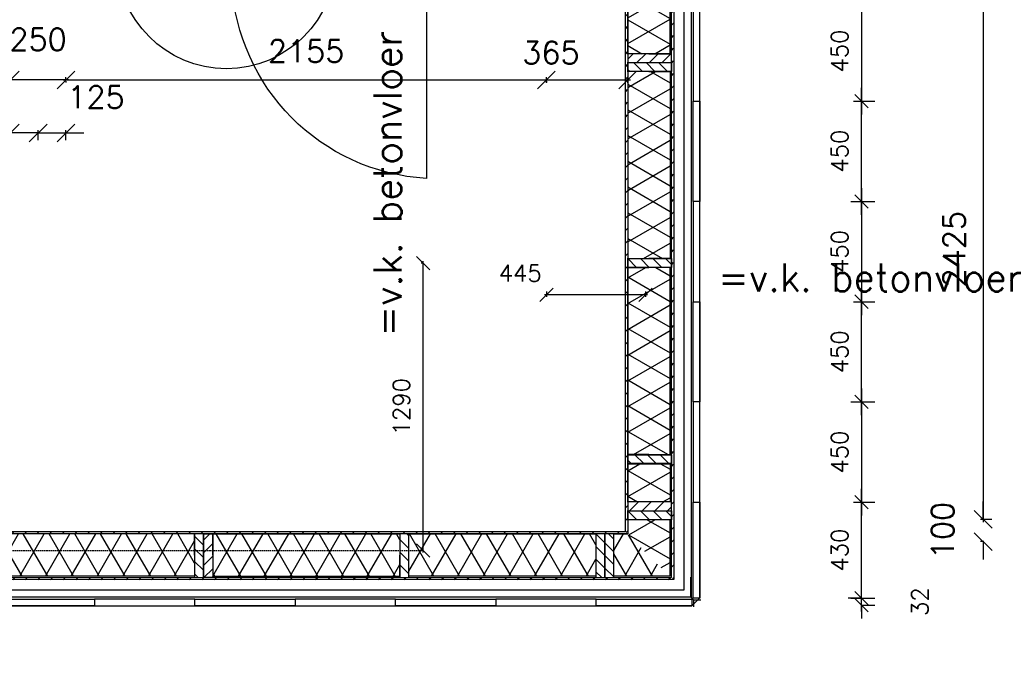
# Model space of a CAD drawing. Extents: x -161991 to 132574, y -998 to 324384.
# Tile 29 of 50: x 38619 to 43036, y 73169 to 76039. Entities that reach past the tile are written whole.
import ezdxf
from ezdxf.enums import TextEntityAlignment as Align

# ---------------------------------------------------------------- set-up
doc = ezdxf.new("R2010")
doc.units = 0
doc.header["$LTSCALE"] = 50
doc.header["$MEASUREMENT"] = 0
doc.header["$PDSIZE"] = -1
doc.linetypes.add('HIDDEN2', pattern=[0.1875, 0.125, -0.0625])
doc.layers.get('0').update_dxf_attribs({"linetype": 'CONTINUOUS'})
doc.layers.get('DEFPOINTS').update_dxf_attribs({"linetype": 'CONTINUOUS'})
for name, color, linetype in [('00', 7, 'CONTINUOUS'), ('_DETAILNUMMERS', 4, 'CONTINUOUS'), ('_DETAILNUMMERSTEKST', 4, 'CONTINUOUS'), ('A--A21--_F-23-', 10, 'CONTINUOUS'), ('A--A25--_F-2--', 9, 'CONTINUOUS'), ('A--A42--_F-23-', 9, 'CONTINUOUS'), ('A--L21--', 3, 'CONTINUOUS'), ('A--L21--_F-2--', 7, 'CONTINUOUS'), ('A--L21A2_BUITENWAND', 2, 'CONTINUOUS'), ('A--L24AC1_TRAPPEN', 1, 'HIDDEN2'), ('A--L25--', 7, 'CONTINUOUS'), ('A--L25--_F-23-', 7, 'CONTINUOUS'), ('A--L28A4_CONSTRUCTIE', 4, 'CONTINUOUS'), ('A--L32--', 7, 'CONTINUOUS'), ('A--L32--_F123-', 1, 'CONTINUOUS'), ('A--L32--_F123-DRAAIR', 7, 'CONTINUOUS'), ('A--L42--', 7, 'CONTINUOUS'), ('A--L42--_F-23-', 7, 'CONTINUOUS'), ('A--M$1A-_F123-', 1, 'CONTINUOUS'), ('AT$1A-25_TEKST', 2, 'CONTINUOUS'), ('X--LR---_CP', 7, 'CONTINUOUS')]:
    doc.layers.add(name, color=color, linetype=linetype)
doc.layers.add('bruto vloeroppervlak', color=3, linetype='CONTINUOUS', plot=False)
doc.styles.add('ALFA-0_25', font='ROMANS')
doc.styles.add('B-01', font='SIMPLEX.SHX', dxfattribs={"width": 0.8, "height": 4.5})
doc.styles.add('HIEMSTRA', font='romans.shx')
doc.dimstyles.get("Standard").update_dxf_attribs({"dimscale": 40, "dimtxt": 2.5, "dimasz": 2, "dimexe": 0.3, "dimexo": 0.3, "dimgap": 2, "dimtad": 1, "dimdec": 0, "dimzin": 0, "dimdsep": 46, "dimtxsty": 'HIEMSTRA', "dimblk1": 'OBLIQUE', "dimblk2": 'OBLIQUE', "dimsah": 1, "dimcen": 0.09, "dimdle": 0.3, "dimclrd": 2, "dimclre": 2, "dimclrt": 3, "dimadec": 0, "dimazin": 0, "dimtfac": 1, "dimtdec": 4, "dimtofl": 0, "dimtmove": 2, "dimatfit": 3, "dimldrblk": 'OBLIQUE', "dimfxl": 0, "dimtvp": 625, "dimtolj": 1, "dimtzin": 0, "dimarcsym": 0})
doc.dimstyles.new('STANDARD$0', dxfattribs={"dimscale": 50, "dimtxt": 2.5, "dimasz": 2, "dimexe": 2, "dimexo": 0, "dimgap": 2, "dimtad": 1, "dimdec": 0, "dimzin": 0, "dimdsep": 46, "dimtxsty": 'ALFA-0_25', "dimblk1": 'OBLIQUE', "dimblk2": 'OBLIQUE', "dimsah": 1, "dimcen": -3, "dimdle": 2, "dimclrd": 1, "dimclre": 1, "dimclrt": 2, "dimadec": 0, "dimazin": 0, "dimtfac": 0.666667, "dimtofl": 0, "dimtmove": 2, "dimatfit": 3, "dimldrblk": 'OBLIQUE', "dimfxl": 0, "dimtvp": 0.833333, "dimtolj": 1, "dimtzin": 0, "dimarcsym": 0})
pattern_1 = [(240, (8e-05, 50), (86.602, -50), []), (300, (8e-05, 50), (86.603, 50), [])]

# ---------------------------------------------------------------- blocks, each defined once
blk = doc.blocks.new('_OBLIQUE')
at = {"color": 0, "linetype": 'ByBlock'}
blk.add_line((-0.5, -0.5), (0.5, 0.5), dxfattribs=at)
blk = doc.blocks.new('*D82')
at = {"layer": 'A--M$1A-_F123-', "color": 2, "lineweight": -2}
for p, q in [((42941.5, 73796.8), (42941.5, 73876.8)), ((42944, 73796.8), (42929.5, 73796.8)), ((42944, 73696.8), (42929.5, 73696.8)), ((42941.5, 73696.8), (42941.5, 73616.8))]:
    blk.add_line(p, q, dxfattribs=at)
at = {"layer": 'DEFPOINTS', "color": 0}
for p in [(42956, 73796.8), (42941.5, 73696.8), (42956, 73696.8)]:
    blk.add_point(p, dxfattribs=at)
at = {"layer": 'A--M$1A-_F123-', "color": 2, "lineweight": -2, "xscale": 80, "yscale": 80, "zscale": 80}
for p, rotation in [((42941.5, 73796.8), 270), ((42941.5, 73696.8), 90)]:
    blk.add_blockref('_OBLIQUE', p, dxfattribs=dict(at, rotation=rotation))
at = {"layer": 'A--M$1A-_F123-', "color": 3, "insert": (42759.5, 73746.8), "char_height": 100, "attachment_point": 5, "rotation": 90, "style": 'HIEMSTRA'}
blk.add_mtext('\\A1;100', dxfattribs=at)
blk = doc.blocks.new('*D83')
at = {"layer": 'A--M$1A-_F123-', "color": 2, "lineweight": -2}
for p, q in [((42980.5, 76221.4), (42929.5, 76221.4)), ((42941.5, 76233.4), (42941.5, 73784.8)), ((42980.5, 73796.8), (42929.5, 73796.8))]:
    blk.add_line(p, q, dxfattribs=at)
at = {"layer": 'DEFPOINTS', "color": 0}
for p in [(42992.5, 76221.4), (42941.5, 73796.8), (42992.5, 73796.8)]:
    blk.add_point(p, dxfattribs=at)
at = {"layer": 'A--M$1A-_F123-', "color": 2, "lineweight": -2, "xscale": 80, "yscale": 80, "zscale": 80}
for p, rotation in [((42941.5, 76221.4), 90), ((42941.5, 73796.8), 270)]:
    blk.add_blockref('_OBLIQUE', p, dxfattribs=dict(at, rotation=rotation))
at = {"layer": 'A--M$1A-_F123-', "color": 3, "insert": (42811.5, 75009.1), "char_height": 100, "attachment_point": 5, "rotation": 90, "style": 'HIEMSTRA'}
blk.add_mtext('\\A1;2425', dxfattribs=at)
blk = doc.blocks.new('*D128')
at = {"color": 2, "linetype": 'ByBlock'}
for p, q in [((38815, 75768.8), (40994.1, 75768.8)), ((38827, 75763), (38827, 75756.8)), ((40982.1, 75763), (40982.1, 75756.8))]:
    blk.add_line(p, q, dxfattribs=at)
at = {"layer": 'DEFPOINTS', "color": 0, "linetype": 'ByBlock'}
for p in [(38827, 75775), (40982.1, 75775), (40982.1, 75768.8)]:
    blk.add_point(p, dxfattribs=at)
at = {"color": 2, "linetype": 'ByBlock', "xscale": 80, "yscale": 80, "zscale": 80, "rotation": 180}
blk.add_blockref('_OBLIQUE', (38827, 75768.8), dxfattribs=at)
at = {"color": 2, "linetype": 'ByBlock', "xscale": 80, "yscale": 80, "zscale": 80}
blk.add_blockref('_OBLIQUE', (40982.1, 75768.8), dxfattribs=at)
at = {"color": 3, "linetype": 'ByBlock', "insert": (39904.5, 75898.8), "char_height": 100, "attachment_point": 5, "style": 'HIEMSTRA'}
blk.add_mtext('\\A1;2155', dxfattribs=at)
blk = doc.blocks.new('*D129')
at = {"color": 2, "linetype": 'ByBlock'}
for p, q in [((38577, 75768.4), (38577, 75780.8)), ((38839, 75768.8), (38577, 75768.8)), ((38827, 75768.4), (38827, 75780.8))]:
    blk.add_line(p, q, dxfattribs=at)
at = {"layer": 'DEFPOINTS', "color": 0, "linetype": 'ByBlock'}
for p in [(38577, 75768.8), (38577, 75756.4), (38827, 75756.4)]:
    blk.add_point(p, dxfattribs=at)
at = {"color": 2, "linetype": 'ByBlock', "xscale": 80, "yscale": 80, "zscale": 80, "rotation": 180}
blk.add_blockref('_OBLIQUE', (38577, 75768.8), dxfattribs=at)
at = {"color": 2, "linetype": 'ByBlock', "xscale": 80, "yscale": 80, "zscale": 80}
blk.add_blockref('_OBLIQUE', (38827, 75768.8), dxfattribs=at)
at = {"color": 3, "linetype": 'ByBlock', "insert": (38702, 75950.8), "char_height": 100, "attachment_point": 5, "style": 'HIEMSTRA'}
blk.add_mtext('\\A1;250', dxfattribs=at)
blk = doc.blocks.new('*D133')
at = {"color": 2, "linetype": 'ByBlock'}
for p, q in [((38577, 75530.8), (38497, 75530.8)), ((38577, 75499), (38577, 75542.8)), ((38702, 75530.8), (38577, 75530.8)), ((38702, 75499), (38702, 75542.8)), ((38702, 75530.8), (38782, 75530.8))]:
    blk.add_line(p, q, dxfattribs=at)
at = {"layer": 'DEFPOINTS', "color": 0, "linetype": 'ByBlock'}
for p in [(38577, 75530.8), (38577, 75487), (38702, 75487)]:
    blk.add_point(p, dxfattribs=at)
at = {"color": 2, "linetype": 'ByBlock', "xscale": 80, "yscale": 80, "zscale": 80}
blk.add_blockref('_OBLIQUE', (38577, 75530.8), dxfattribs=at)
at = {"color": 2, "linetype": 'ByBlock', "xscale": 80, "yscale": 80, "zscale": 80, "rotation": 180}
blk.add_blockref('_OBLIQUE', (38702, 75530.8), dxfattribs=at)
at = {"color": 3, "linetype": 'ByBlock', "insert": (38450.3, 75671.7), "char_height": 100, "attachment_point": 5, "style": 'HIEMSTRA'}
blk.add_mtext('\\A1;125', dxfattribs=at)
blk = doc.blocks.new('*D134')
at = {"color": 2, "linetype": 'ByBlock'}
for p, q in [((38702, 75530.8), (38622, 75530.8)), ((38702, 75499), (38702, 75542.8)), ((38702, 75530.8), (38827, 75530.8)), ((38827, 75499), (38827, 75542.8)), ((38827, 75530.8), (38907, 75530.8))]:
    blk.add_line(p, q, dxfattribs=at)
at = {"layer": 'DEFPOINTS', "color": 0, "linetype": 'ByBlock'}
for p in [(38827, 75530.8), (38702, 75487), (38827, 75487)]:
    blk.add_point(p, dxfattribs=at)
at = {"color": 2, "linetype": 'ByBlock', "xscale": 80, "yscale": 80, "zscale": 80}
blk.add_blockref('_OBLIQUE', (38702, 75530.8), dxfattribs=at)
at = {"color": 2, "linetype": 'ByBlock', "xscale": 80, "yscale": 80, "zscale": 80, "rotation": 180}
blk.add_blockref('_OBLIQUE', (38827, 75530.8), dxfattribs=at)
at = {"color": 3, "linetype": 'ByBlock', "insert": (38961.8, 75691.9), "char_height": 100, "attachment_point": 5, "style": 'HIEMSTRA'}
blk.add_mtext('\\A1;125', dxfattribs=at)
blk = doc.blocks.new('*D149')
at = {"color": 2, "linetype": 'ByBlock'}
for p, q in [((40970.1, 75768.8), (41359.1, 75768.8)), ((40982.1, 75756.6), (40982.1, 75780.8)), ((41347.1, 75756.6), (41347.1, 75780.8))]:
    blk.add_line(p, q, dxfattribs=at)
at = {"layer": 'DEFPOINTS', "color": 0, "linetype": 'ByBlock'}
for p in [(41347.1, 75768.8), (40982.1, 75744.6), (41347.1, 75744.6)]:
    blk.add_point(p, dxfattribs=at)
at = {"color": 2, "linetype": 'ByBlock', "xscale": 80, "yscale": 80, "zscale": 80, "rotation": 180}
blk.add_blockref('_OBLIQUE', (40982.1, 75768.8), dxfattribs=at)
at = {"color": 2, "linetype": 'ByBlock', "xscale": 80, "yscale": 80, "zscale": 80}
blk.add_blockref('_OBLIQUE', (41347.1, 75768.8), dxfattribs=at)
at = {"color": 3, "linetype": 'ByBlock', "insert": (41002.6, 75891.4), "char_height": 100, "attachment_point": 5, "style": 'HIEMSTRA'}
blk.add_mtext('\\A1;365', dxfattribs=at)
blk = doc.blocks.new('*D502')
at = {"layer": 'A--M$1A-_F123-', "color": 1, "lineweight": -2}
for p, q in [((42395.2, 74383.7), (42395.2, 73813.7)), ((42347.9, 74323.7), (42455.2, 74323.7)), ((42360.2, 73873.7), (42455.2, 73873.7))]:
    blk.add_line(p, q, dxfattribs=at)
at = {"layer": 'DEFPOINTS', "color": 0}
for p in [(42347.9, 74323.7), (42360.2, 73873.7), (42395.2, 73873.7)]:
    blk.add_point(p, dxfattribs=at)
at = {"layer": 'A--M$1A-_F123-', "color": 1, "lineweight": -2, "xscale": 60, "yscale": 60, "zscale": 60}
for p, rotation in [((42395.2, 74323.7), 90), ((42395.2, 73873.7), 270)]:
    blk.add_blockref('_OBLIQUE', p, dxfattribs=dict(at, rotation=rotation))
at = {"layer": 'A--M$1A-_F123-', "color": 2, "insert": (42297.7, 74098.7), "char_height": 75, "attachment_point": 5, "rotation": 90, "style": 'ALFA-0_25'}
blk.add_mtext('\\A1;450', dxfattribs=at)
blk = doc.blocks.new('*D503')
at = {"layer": 'A--M$1A-_F123-', "color": 1, "lineweight": -2}
for p, q in [((42395.2, 73383.7), (42395.2, 73933.7)), ((42360.2, 73873.7), (42455.2, 73873.7)), ((42347.9, 73443.7), (42455.2, 73443.7))]:
    blk.add_line(p, q, dxfattribs=at)
at = {"layer": 'DEFPOINTS', "color": 0}
for p in [(42360.2, 73873.7), (42395.2, 73873.7), (42347.9, 73443.7)]:
    blk.add_point(p, dxfattribs=at)
at = {"layer": 'A--M$1A-_F123-', "color": 1, "lineweight": -2, "xscale": 60, "yscale": 60, "zscale": 60}
for p, rotation in [((42395.2, 73873.7), 90), ((42395.2, 73443.7), 270)]:
    blk.add_blockref('_OBLIQUE', p, dxfattribs=dict(at, rotation=rotation))
at = {"layer": 'A--M$1A-_F123-', "color": 2, "insert": (42297.7, 73658.7), "char_height": 75, "attachment_point": 5, "rotation": 90, "style": 'ALFA-0_25'}
blk.add_mtext('\\A1;430', dxfattribs=at)
blk = doc.blocks.new('*D504')
at = {"layer": 'A--M$1A-_F123-', "color": 1, "lineweight": -2}
for p, q in [((42395.2, 76183.7), (42395.2, 75613.7)), ((42347.9, 76123.7), (42455.2, 76123.7)), ((42360.2, 75673.7), (42455.2, 75673.7))]:
    blk.add_line(p, q, dxfattribs=at)
at = {"layer": 'DEFPOINTS', "color": 0}
for p in [(42347.9, 76123.7), (42360.2, 75673.7), (42395.2, 75673.7)]:
    blk.add_point(p, dxfattribs=at)
at = {"layer": 'A--M$1A-_F123-', "color": 1, "lineweight": -2, "xscale": 60, "yscale": 60, "zscale": 60}
for p, rotation in [((42395.2, 76123.7), 90), ((42395.2, 75673.7), 270)]:
    blk.add_blockref('_OBLIQUE', p, dxfattribs=dict(at, rotation=rotation))
at = {"layer": 'A--M$1A-_F123-', "color": 2, "insert": (42297.7, 75898.7), "char_height": 75, "attachment_point": 5, "rotation": 90, "style": 'ALFA-0_25'}
blk.add_mtext('\\A1;450', dxfattribs=at)
blk = doc.blocks.new('*D505')
at = {"layer": 'A--M$1A-_F123-', "color": 1, "lineweight": -2}
for p, q in [((42395.2, 75163.7), (42395.2, 75733.7)), ((42360.2, 75673.7), (42455.2, 75673.7)), ((42347.9, 75223.7), (42455.2, 75223.7))]:
    blk.add_line(p, q, dxfattribs=at)
at = {"layer": 'DEFPOINTS', "color": 0}
for p in [(42360.2, 75673.7), (42395.2, 75673.7), (42347.9, 75223.7)]:
    blk.add_point(p, dxfattribs=at)
at = {"layer": 'A--M$1A-_F123-', "color": 1, "lineweight": -2, "xscale": 60, "yscale": 60, "zscale": 60}
for p, rotation in [((42395.2, 75673.7), 90), ((42395.2, 75223.7), 270)]:
    blk.add_blockref('_OBLIQUE', p, dxfattribs=dict(at, rotation=rotation))
at = {"layer": 'A--M$1A-_F123-', "color": 2, "insert": (42297.7, 75448.7), "char_height": 75, "attachment_point": 5, "rotation": 90, "style": 'ALFA-0_25'}
blk.add_mtext('\\A1;450', dxfattribs=at)
blk = doc.blocks.new('*D506')
at = {"layer": 'A--M$1A-_F123-', "color": 1, "lineweight": -2}
for p, q in [((42395.2, 74263.7), (42395.2, 74833.7)), ((42360.2, 74773.7), (42455.2, 74773.7)), ((42347.9, 74323.7), (42455.2, 74323.7))]:
    blk.add_line(p, q, dxfattribs=at)
at = {"layer": 'DEFPOINTS', "color": 0}
for p in [(42360.2, 74773.7), (42395.2, 74773.7), (42347.9, 74323.7)]:
    blk.add_point(p, dxfattribs=at)
at = {"layer": 'A--M$1A-_F123-', "color": 1, "lineweight": -2, "xscale": 60, "yscale": 60, "zscale": 60}
for p, rotation in [((42395.2, 74773.7), 90), ((42395.2, 74323.7), 270)]:
    blk.add_blockref('_OBLIQUE', p, dxfattribs=dict(at, rotation=rotation))
at = {"layer": 'A--M$1A-_F123-', "color": 2, "insert": (42297.7, 74548.7), "char_height": 75, "attachment_point": 5, "rotation": 90, "style": 'ALFA-0_25'}
blk.add_mtext('\\A1;450', dxfattribs=at)
blk = doc.blocks.new('*D507')
at = {"layer": 'A--M$1A-_F123-', "color": 1, "lineweight": -2}
for p, q in [((42395.2, 75283.7), (42395.2, 74713.7)), ((42347.9, 75223.7), (42455.2, 75223.7)), ((42360.2, 74773.7), (42455.2, 74773.7))]:
    blk.add_line(p, q, dxfattribs=at)
at = {"layer": 'DEFPOINTS', "color": 0}
for p in [(42347.9, 75223.7), (42360.2, 74773.7), (42395.2, 74773.7)]:
    blk.add_point(p, dxfattribs=at)
at = {"layer": 'A--M$1A-_F123-', "color": 1, "lineweight": -2, "xscale": 60, "yscale": 60, "zscale": 60}
for p, rotation in [((42395.2, 75223.7), 90), ((42395.2, 74773.7), 270)]:
    blk.add_blockref('_OBLIQUE', p, dxfattribs=dict(at, rotation=rotation))
at = {"layer": 'A--M$1A-_F123-', "color": 2, "insert": (42297.7, 74998.7), "char_height": 75, "attachment_point": 5, "rotation": 90, "style": 'ALFA-0_25'}
blk.add_mtext('\\A1;450', dxfattribs=at)
blk = doc.blocks.new('*D533')
at = {"layer": 'A--M$1A-_F123-', "color": 2, "lineweight": -2}
for p, q in [((41436.1, 74804), (40973.1, 74804)), ((40982.1, 74819.8), (40982.1, 74795)), ((41427.1, 74819.8), (41427.1, 74795))]:
    blk.add_line(p, q, dxfattribs=at)
at = {"layer": 'DEFPOINTS', "color": 0}
for p in [(40982.1, 74828.8), (41427.1, 74828.8), (40982.1, 74804)]:
    blk.add_point(p, dxfattribs=at)
at = {"layer": 'A--M$1A-_F123-', "color": 2, "lineweight": -2, "xscale": 60, "yscale": 60, "zscale": 60, "rotation": 180}
blk.add_blockref('_OBLIQUE', (40982.1, 74804), dxfattribs=at)
at = {"layer": 'A--M$1A-_F123-', "color": 2, "lineweight": -2, "xscale": 60, "yscale": 60, "zscale": 60}
blk.add_blockref('_OBLIQUE', (41427.1, 74804), dxfattribs=at)
at = {"layer": 'A--M$1A-_F123-', "color": 3, "insert": (40865, 74901.5), "char_height": 75, "attachment_point": 5, "style": 'HIEMSTRA'}
blk.add_mtext('\\A1;445', dxfattribs=at)
blk = doc.blocks.new('*U538')
at = {"layer": 'A--A42--_F-23-'}
h = blk.add_hatch(dxfattribs=at)
h.set_pattern_fill('ALFALINE', color=256, scale=40, style=0, pattern_type=2)
h.set_pattern_definition([(45, (-41547.276, -79653.344), (-28.284271, 28.284271), [])])
h.paths.add_polyline_path([(0, 0), (5, 0), (5.9, -6126.9), (0.9, -6121.9), (-4.1, -6116.9), (-5, 0)])
at = {"layer": 'A--L42--_F-23-', "color": 2, "linetype": 'Continuous'}
for points in [[(-4.1, -6116.9), (-4.1, -6116.9), (-5, 0), (0, 0)], [(0, 0), (5, 0), (5.9, -6126.9), (5.9, -6126.9)]]:
    blk.add_lwpolyline(points, dxfattribs=at)
blk = doc.blocks.new('*U539')
at = {"layer": 'A--A42--_F-23-'}
h = blk.add_hatch(dxfattribs=at)
h.set_pattern_fill('ALFALINE', color=256, scale=40, style=0, pattern_type=2)
h.set_pattern_definition([(45, (-41341.326, -79653.316), (-28.284271, 28.284271), [])])
h.paths.add_polyline_path([(0, 0), (5, 0), (5.7, -5921), (0.7, -5916), (-4.3, -5911), (-5, 0)])
at = {"layer": 'A--L42--_F-23-', "color": 2, "linetype": 'Continuous'}
for points in [[(-4.3, -5911), (-4.3, -5911), (-5, 0), (0, 0)], [(0, 0), (5, 0), (5.7, -5921), (5.7, -5921)]]:
    blk.add_lwpolyline(points, dxfattribs=at)
blk = doc.blocks.new('NH40_196')
at = {"layer": 'A--A25--_F-2--'}
h = blk.add_hatch(dxfattribs=at)
h.set_pattern_fill('ALFALINE', color=256, scale=40, style=0, pattern_type=2)
h.set_pattern_definition([(45, (-6, 0), (-28.284, 28.284), [])])
h.paths.add_polyline_path([(0, 0), (0, 196), (40, 196), (40, 0)])
at = {"layer": 'A--L25--_F-23-', "color": 2, "linetype": 'Continuous'}
blk.add_lwpolyline([(0, 0), (0, 196), (40, 196), (40, 0)], close=True, dxfattribs=at)
at = {"layer": 'X--LR---_CP'}
for p in [(0, 0), (0, 0), (40, 0)]:
    blk.add_point(p, dxfattribs=at)
blk = doc.blocks.new('*U542')
at = {"layer": 'A--A21--_F-23-'}
h = blk.add_hatch(dxfattribs=at)
h.set_pattern_fill('ALFAISO', color=256, scale=100, angle=90.0075, style=0, pattern_type=2)
h.set_pattern_definition([(150.008, (50, 0.007), (-49.989, -86.609), []), (210.008, (50, 0.007), (50.011, -86.596), [])])
h.paths.add_polyline_path([(0, 0), (-95, 0), (-95.1, 839.7), (-0.1, 839.7), (94.9, 839.7), (95, 0)])
at = {"layer": 'A--L21--_F-2--', "color": 2, "linetype": 'Continuous'}
for points in [[(0, 0), (-95, 0), (-95.1, 839.7), (-0.1, 839.7)], [(0, 0), (-95, 0), (-95.1, 839.7), (-0.1, 839.7)], [(0, 0), (95, 0), (94.9, 839.7), (-0.1, 839.7)], [(0, 0), (95, 0), (94.9, 839.7), (-0.1, 839.7)]]:
    blk.add_lwpolyline(points, dxfattribs=at)
blk = doc.blocks.new('*U544')
at = {"layer": 'A--A21--_F-23-'}
h = blk.add_hatch(dxfattribs=at)
h.set_pattern_fill('ALFAISO', color=256, scale=100, angle=269.9925, style=0, pattern_type=2)
h.set_pattern_definition([(329.992, (-50, 0.007), (50.011, 86.596), []), (29.992, (-50, 0.007), (-49.989, 86.609), [])])
h.paths.add_polyline_path([(0, 0), (95, 0), (94.9, -839.7), (-0.1, -839.7), (-95.1, -839.7), (-95, 0)])
at = {"layer": 'A--L21--_F-2--', "color": 2, "linetype": 'Continuous'}
for points in [[(0, 0), (-95, 0), (-95.1, -839.7), (-0.1, -839.7)], [(0, 0), (-95, 0), (-95.1, -839.7), (-0.1, -839.7)], [(0, 0), (95, 0), (94.9, -839.7), (-0.1, -839.7)], [(0, 0), (95, 0), (94.9, -839.7), (-0.1, -839.7)]]:
    blk.add_lwpolyline(points, dxfattribs=at)
blk = doc.blocks.new('*U545')
at = {"layer": 'A--A21--_F-23-'}
h = blk.add_hatch(dxfattribs=at)
h.set_pattern_fill('ALFAISO', color=256, scale=100, angle=90.0001, style=0, pattern_type=2)
h.set_pattern_definition([(150, (50, 8e-05), (-50, -86.603), []), (210, (50, 8e-05), (50, -86.602), [])])
h.paths.add_polyline_path([(0, 0), (-95, 0), (-95, 839.7), (0, 839.7), (95, 839.7), (95, 0)])
at = {"layer": 'A--L21--_F-2--', "color": 2, "linetype": 'Continuous'}
for points in [[(0, 0), (-95, 0), (-95, 839.7), (0, 839.7)], [(0, 0), (-95, 0), (-95, 839.7), (0, 839.7)], [(0, 0), (95, 0), (95, 839.7), (0, 839.7)], [(0, 0), (95, 0), (95, 839.7), (0, 839.7)]]:
    blk.add_lwpolyline(points, dxfattribs=at)
blk = doc.blocks.new('*U546')
at = {"layer": 'A--A21--_F-23-'}
h = blk.add_hatch(dxfattribs=at)
h.set_pattern_fill('ALFAISO', color=256, scale=100, angle=269.9996, style=0, pattern_type=2)
h.set_pattern_definition([(330, (-50, 0.0004), (50, 86.6), []), (30, (-50, 0.0004), (-50, 86.603), [])])
h.paths.add_polyline_path([(0, 0), (95, 0), (95, -171.5), (0, -171.5), (-95, -171.5), (-95, 0)])
at = {"layer": 'A--L21--_F-2--', "color": 2, "linetype": 'Continuous'}
for points in [[(0, -171.5), (-95, -171.5), (-95, 0), (0, 0)], [(0, -171.5), (-95, -171.5), (-95, 0), (0, 0)], [(0, 0), (95, 0), (95, -171.5), (0, -171.5)], [(0, 0), (95, 0), (95, -171.5), (0, -171.5)]]:
    blk.add_lwpolyline(points, dxfattribs=at)
blk = doc.blocks.new('*U547')
at = {"layer": 'A--A42--_F-23-'}
h = blk.add_hatch(dxfattribs=at)
h.set_pattern_fill('ALFALINE', color=256, scale=40, style=0, pattern_type=2)
h.set_pattern_definition([(45, (-41548.21, -73531.426), (-28.284271, 28.284271), [])])
h.paths.add_polyline_path([(0, 0), (5, -5), (-4656.2, -5.9), (-4656.2, -0.9), (-4656.2, 4.1), (-5, 5)])
at = {"layer": 'A--L42--_F-23-', "color": 2, "linetype": 'Continuous'}
for points in [[(-4656.2, -0.9), (-4656.2, 4.1), (-5, 5), (-5, 5)], [(5, -5), (5, -5), (-4656.2, -5.9), (-4656.2, -0.9)]]:
    blk.add_lwpolyline(points, dxfattribs=at)
blk = doc.blocks.new('*U548')
at = {"layer": 'A--A42--_F-23-'}
h = blk.add_hatch(dxfattribs=at)
h.set_pattern_fill('ALFALINE', color=256, scale=40, style=0, pattern_type=2)
h.set_pattern_definition([(45, (-41342.04, -73737.353), (-28.284271, 28.284271), [])])
h.paths.add_polyline_path([(0, 0), (5, -5), (-4450, -5.7), (-4450, -0.7), (-4450, 4.3), (-5, 5)])
at = {"layer": 'A--L42--_F-23-', "color": 2, "linetype": 'Continuous'}
for points in [[(-4450, -0.7), (-4450, 4.3), (-5, 5), (-5, 5)], [(5, -5), (5, -5), (-4450, -5.7), (-4450, -0.7)]]:
    blk.add_lwpolyline(points, dxfattribs=at)
blk = doc.blocks.new('*U549')
at = {"layer": 'A--A21--_F-23-'}
h = blk.add_hatch(dxfattribs=at)
h.set_pattern_fill('ALFAISO', color=256, scale=100, angle=179.9999, style=0, pattern_type=2)
h.set_pattern_definition(pattern_1)
h.paths.add_polyline_path([(0, 0), (0, -95), (-839.7, -95), (-839.7, 0), (-839.7, 95), (0, 95)])
at = {"layer": 'A--L21--_F-2--', "color": 2, "linetype": 'Continuous'}
for points in [[(-839.7, 0), (-839.7, 95), (0, 95), (0, 0)], [(-839.7, 0), (-839.7, 95), (0, 95), (0, 0)], [(0, 0), (0, -95), (-839.7, -95), (-839.7, 0)], [(0, 0), (0, -95), (-839.7, -95), (-839.7, 0)]]:
    blk.add_lwpolyline(points, dxfattribs=at)
blk = doc.blocks.new('*D550')
at = {"layer": 'A--M$1A-_F123-', "color": 1, "lineweight": -2}
for p, q in [((42395.2, 73443.7), (42395.2, 73503.7)), ((42395.2, 73443.7), (42335.2, 73443.7)), ((42395.2, 73411.7), (42455.2, 73411.7)), ((42395.2, 73411.7), (42395.2, 73351.7))]:
    blk.add_line(p, q, dxfattribs=at)
at = {"layer": 'DEFPOINTS', "color": 0}
for p in [(42395.2, 73443.7), (42395.2, 73411.7), (42395.2, 73411.7)]:
    blk.add_point(p, dxfattribs=at)
at = {"layer": 'A--M$1A-_F123-', "color": 1, "lineweight": -2, "xscale": 60, "yscale": 60, "zscale": 60}
for p, rotation in [((42395.2, 73443.7), 270), ((42395.2, 73411.7), 90)]:
    blk.add_blockref('_OBLIQUE', p, dxfattribs=dict(at, rotation=rotation))
at = {"layer": 'A--M$1A-_F123-', "color": 2, "insert": (42657.7, 73427.7), "char_height": 75, "attachment_point": 5, "rotation": 90, "style": 'ALFA-0_25'}
blk.add_mtext('\\A1;32', dxfattribs=at)
blk = doc.blocks.new('*U551')
at = {"layer": 'A--A21--_F-23-'}
h = blk.add_hatch(dxfattribs=at)
h.set_pattern_fill('ALFAISO', color=256, scale=100, angle=0.0001, style=0, pattern_type=2)
h.set_pattern_definition([(60, (8e-05, -50), (-86.603, 50), []), (120, (8e-05, -50), (-86.602, -50), [])])
h.paths.add_polyline_path([(0, 0), (0, 95), (839.7, 95), (839.7, 0), (839.7, -95), (0, -95)])
at = {"layer": 'A--L21--_F-2--', "color": 2, "linetype": 'Continuous'}
for points in [[(0, 0), (0, 95), (839.7, 95), (839.7, 0)], [(0, 0), (0, 95), (839.7, 95), (839.7, 0)], [(0, 0), (0, -95), (839.7, -95), (839.7, 0)], [(0, 0), (0, -95), (839.7, -95), (839.7, 0)]]:
    blk.add_lwpolyline(points, dxfattribs=at)
blk = doc.blocks.new('*U553')
at = {"layer": 'A--A21--_F-23-'}
h = blk.add_hatch(dxfattribs=at)
h.set_pattern_fill('ALFAISO', color=256, scale=100, angle=179.9999, style=0, pattern_type=2)
h.set_pattern_definition(pattern_1)
h.paths.add_polyline_path([(0, 0), (0, -95), (-839.7, -95), (-839.7, 0), (-839.7, 95), (0, 95)])
at = {"layer": 'A--L21--_F-2--', "color": 2, "linetype": 'Continuous'}
for points in [[(0, 0), (0, 95), (-839.7, 95), (-839.7, 0)], [(0, 0), (0, 95), (-839.7, 95), (-839.7, 0)], [(0, 0), (0, -95), (-839.7, -95), (-839.7, 0)], [(0, 0), (0, -95), (-839.7, -95), (-839.7, 0)]]:
    blk.add_lwpolyline(points, dxfattribs=at)
blk = doc.blocks.new('*D566')
at = {"layer": 'A--M$1A-_F123-', "color": 2, "lineweight": -2}
for p, q in [((40429.2, 73648.3), (40429.2, 74955.8)), ((40428.3, 74946.8), (40420.2, 74946.8)), ((40428.3, 73657.3), (40420.2, 73657.3))]:
    blk.add_line(p, q, dxfattribs=at)
at = {"layer": 'DEFPOINTS', "color": 0}
for p in [(40429.2, 74946.8), (40437.3, 74946.8), (40437.3, 73657.3)]:
    blk.add_point(p, dxfattribs=at)
at = {"layer": 'A--M$1A-_F123-', "color": 2, "lineweight": -2, "xscale": 60, "yscale": 60, "zscale": 60}
for p, rotation in [((40429.2, 74946.8), 90), ((40429.2, 73657.3), 270)]:
    blk.add_blockref('_OBLIQUE', p, dxfattribs=dict(at, rotation=rotation))
at = {"layer": 'A--M$1A-_F123-', "color": 3, "insert": (40331.7, 74302.1), "char_height": 75, "attachment_point": 5, "rotation": 90, "style": 'HIEMSTRA'}
blk.add_mtext('\\A1;1290', dxfattribs=at)
blk = doc.blocks.new('*U596')
at = {"layer": 'A--A21--_F-23-'}
h = blk.add_hatch(dxfattribs=at)
h.set_pattern_fill('ALFAISO', color=256, scale=100, angle=0.0003, style=0, pattern_type=2)
h.set_pattern_definition([(60, (0.0003, -50), (-86.603, 50), []), (120, (0.0003, -50), (-86.602, -50), [])])
h.paths.add_polyline_path([(0, 0), (0, 95), (62.4, 95), (157.4, 0), (252.4, -95), (0, -95)])
at = {"layer": 'A--L21--_F-2--', "color": 2, "linetype": 'Continuous'}
for points in [[(0, 0), (0, 95), (62.4, 95), (62.4, 95)], [(0, 0), (0, 95), (62.4, 95), (62.4, 95)], [(252.4, -95), (252.4, -95), (0, -95), (0, 0)], [(252.4, -95), (252.4, -95), (0, -95), (0, 0)]]:
    blk.add_lwpolyline(points, dxfattribs=at)
blk = doc.blocks.new('*U597')
at = {"layer": 'A--A21--_F-23-'}
h = blk.add_hatch(dxfattribs=at)
h.set_pattern_fill('ALFAISO', color=256, scale=100, angle=90.0004, style=0, pattern_type=2)
h.set_pattern_definition([(150, (50, 0.0004), (-50, -86.603), []), (210, (50, 0.0004), (50, -86.6), [])])
h.paths.add_polyline_path([(0, 0), (95, -95), (95, 158.1), (0, 158.1), (-95, 158.1), (-95, 95)])
at = {"layer": 'A--L21--_F-2--', "color": 2, "linetype": 'Continuous'}
for points in [[(0, 158.1), (-95, 158.1), (-95, 95), (-95, 95)], [(0, 158.1), (-95, 158.1), (-95, 95), (-95, 95)], [(95, -95), (95, -95), (95, 158.1), (0, 158.1)], [(95, -95), (95, -95), (95, 158.1), (0, 158.1)]]:
    blk.add_lwpolyline(points, dxfattribs=at)
blk = doc.blocks.new('dr_880 type1')
at = {"layer": 'A--L32--_F123-', "color": 1}
blk.add_line((67, 0), (917, 0), dxfattribs=at)
at = {"layer": 'A--L32--_F123-'}
for points in [[(0, 9), (0, 0), (67, 0), (67, 93.8), (50, 93.8), (50, 139), (0, 139), (0, 121), (12, 121), (12, 9), (0, 9)], [(52, 95.6), (52, 135.6), (932, 135.6), (929, 95.6), (52, 95.6)], [(984, 9), (984, 0), (917, 0), (917, 93.8), (934, 93.8), (934, 139), (984, 139), (984, 121), (972, 121), (972, 9), (984, 9)]]:
    blk.add_lwpolyline(points, close=True, dxfattribs=at)
at = {"layer": 'A--L32--_F123-DRAAIR', "color": 1}
blk.add_lwpolyline([(52, 135.6), (52, 1015.6, -0.381848), (924.9, 135.8)], format="xyb", dxfattribs=at)
at = {"layer": 'X--LR---_CP', "color": 1}
for p in [(12, 121), (12, 9)]:
    blk.add_point(p, dxfattribs=at)
at = {"layer": 'X--LR---_CP', "color": 2}
for p in [(972, 121), (972, 9)]:
    blk.add_point(p, dxfattribs=at)
at = {"layer": 'X--LR---_CP'}
blk.add_point((0, 0), dxfattribs=at)
blk = doc.blocks.new('DETAILNR')
at = {"layer": '_DETAILNUMMERS'}
blk.add_circle((32.9, -23.2), 490.7, dxfattribs=at)
at = {"layer": 'X--LR---_CP'}
blk.add_point((0, 0), dxfattribs=at)
at = {"layer": '_DETAILNUMMERSTEKST', "style": 'ALFA-0_25'}
blk.add_attdef('DETAILNR', text='', height=200, rotation=90, dxfattribs=at).set_placement((-618.4, 223.8), align=Align.RIGHT)

msp = doc.modelspace()

# ---------------------------------------------------------------- linework, layer by layer
at = {"layer": 'A--L21--'}
for points in [[(41670.9, 75673.7), (41670.8, 76123.7), (41640.8, 76123.7), (41640.9, 75673.7)], [(41670.9, 75673.7), (41670.9, 75223.7), (41640.9, 75223.7), (41640.9, 75673.7)], [(41670.9, 74773.7), (41670.9, 75223.7), (41640.9, 75223.7), (41640.9, 74773.7)], [(41670.9, 74773.7), (41670.8, 74323.7), (41640.8, 74323.7), (41640.9, 74773.7)], [(41670.9, 73873.7), (41670.8, 74323.7), (41640.8, 74323.7), (41640.9, 73873.7)], [(41670.9, 73873.7), (41670.8, 73443.7), (41640.8, 73443.7), (41640.9, 73873.7)], [(38504.8, 73438), (38954.8, 73437.9), (38954.8, 73407.9), (38954.8, 73407.9), (38504.8, 73408), (38504.8, 73420)], [(39404.8, 73438), (38954.8, 73437.9), (38954.8, 73407.9), (38954.8, 73407.9), (39404.8, 73408), (39404.8, 73420)], [(39404.8, 73438), (39854.8, 73437.9), (39854.8, 73407.9), (39854.8, 73407.9), (39404.8, 73408), (39404.8, 73420)], [(40304.8, 73438), (39854.8, 73437.9), (39854.8, 73407.9), (39854.8, 73407.9), (40304.8, 73408), (40304.8, 73420)], [(40304.8, 73438), (40754.8, 73437.9), (40754.8, 73407.9), (40754.8, 73407.9), (40304.8, 73408), (40304.8, 73420)], [(41204.8, 73438), (40754.8, 73437.9), (40754.8, 73407.9), (40754.8, 73407.9), (41204.8, 73408), (41204.8, 73420)], [(41204.8, 73438), (41634.8, 73437.9), (41634.8, 73407.9), (41634.8, 73407.9), (41204.8, 73408), (41204.8, 73420)]]:
    msp.add_lwpolyline(points, close=True, dxfattribs=at)
at = {"layer": 'A--L21A2_BUITENWAND', "color": 2, "linetype": 'Continuous'}
for p, q in [((41631.3, 79685.4), (41631.2, 73447.5)), ((41599.3, 79653.4), (41599.2, 73479.5)), ((41599.2, 73479.5), (37012.1, 73479.5)), ((41631.2, 73447.5), (37012.1, 73447.5))]:
    msp.add_line(p, q, dxfattribs=at)
at = {"layer": 'A--L24AC1_TRAPPEN'}
msp.add_lwpolyline([(35284.4, 72848), (36892, 72520.5), (36892, 73657.3), (40429.2, 73657.3)], dxfattribs=at)
at = {"layer": 'A--L28A4_CONSTRUCTIE'}
for p, q in [((41630.8, 73447.9), (41630.8, 73537.2)), ((41630.8, 73447.9), (41566.4, 73447.9)), ((41642.8, 73435.9), (41630.8, 73447.9)), ((41642.8, 73435.9), (41674.8, 73435.9)), ((41642.8, 73435.9), (41642.8, 73403.9))]:
    msp.add_line(p, q, dxfattribs=at)
at = {"layer": 'bruto vloeroppervlak'}
msp.add_lwpolyline([(31595.3, 96600.2), (24417.9, 61366.1), (24443.7, 61328.4), (32782.2, 59629.6), (32820.7, 59654.2), (33773.9, 64337.7), (33771.8, 64347.2), (38858.3, 65471.4), (38858.3, 65980.4), (37015, 65581.3), (37012, 73407.7), (41634.8, 73407.9), (41670.8, 73443.9), (41671.1, 94553.7), (41646.9, 94585.8), (31633.1, 96625.7), (31595.3, 96600.2)], close=True, dxfattribs=at)

# ---------------------------------------------------------------- block references
at = {"layer": '00'}
ref = msp.add_blockref('DETAILNR', (39523.7, 76277.3), dxfattribs=dict(at, rotation=90))
ref.add_attrib('DETAILNR', 'ih11bA', dxfattribs={"layer": '_DETAILNUMMERSTEKST', "height": 200, "rotation": 90, "style": 'ALFA-0_25'}).set_placement((39994.1, 77684.2), align=Align.RIGHT)
at = {"layer": 'A--L21--', "linetype": 'Continuous'}
for name, p in [('*U542', (41442.1, 75886.8)), ('*U544', (41442.1, 75806.8)), ('*U545', (41442, 74087.3)), ('*U546', (41442, 74046.3)), ('*U597', (41442, 73636.6)), ('*U553', (39404.1, 73636.6)), ('*U551', (39485.2, 73636.6)), ('*U549', (41204.6, 73636.6)), ('*U596', (41284.6, 73636.6))]:
    msp.add_blockref(name, p, dxfattribs=at)
at = {"layer": 'A--L25--', "xscale": -1}
for p, rotation in [((41347.1, 75846.8), 270.0074193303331), ((41347, 73834.7), 270.0074193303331), ((39404.1, 73731.6), 180.0074193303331), ((40324.9, 73731.6), 180.0074193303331), ((41204.6, 73731.6), 180.0074193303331), ((41244.6, 73732.4), 180.0074193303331)]:
    msp.add_blockref('NH40_196', p, dxfattribs=dict(at, rotation=rotation))
at = {"layer": 'A--L25--'}
for p, rotation in [((41347.1, 75846.8), 269.9925806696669), ((41347, 74967.1), 269.9925806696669), ((41346.9, 74086.8), 269.9925806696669), ((41347, 73834.7), 269.9925806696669), ((39485.2, 73731.6), 179.9925806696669)]:
    msp.add_blockref('NH40_196', p, dxfattribs=dict(at, rotation=rotation))
at = {"layer": 'A--L32--', "rotation": 180.003709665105}
msp.add_blockref('dr_880 type1', (40495.7, 76342.4), dxfattribs=at)
at = {"layer": 'A--L42--', "linetype": 'Continuous'}
for name, p in [('*U539', (41341.3, 79653.3)), ('*U548', (41342, 73737.4))]:
    msp.add_blockref(name, p, dxfattribs=at)
at = {"layer": 'A--L42--'}
for name, p in [('*U538', (41547.3, 79653.3)), ('*U547', (41548.2, 73531.4))]:
    msp.add_blockref(name, p, dxfattribs=at)

# ---------------------------------------------------------------- texts
at = {"layer": 'AT$1A-25_TEKST', "style": 'B-01'}
msp.add_text('=v.k. betonvloer', height=125, rotation=90, dxfattribs=at).set_placement((40331.7, 74616.9))
msp.add_text('=v.k. betonvloer', height=125, dxfattribs=at).set_placement((41752.6, 74819.6))

# ---------------------------------------------------------------- dimensions: what is measured, and where the dimension line sits
at = {"layer": 'A--M$1A-_F123-'}
for base, p1, p2, picture, middle in [((42941.5, 73796.8), (42992.5, 76221.4), (42992.5, 73796.8), '*D83', (42811.5, 75009.1)), ((42941.5, 73696.8), (42956, 73796.8), (42956, 73696.8), '*D82', (42759.5, 73746.8))]:
    dim = msp.add_linear_dim(base=base, p1=p1, p2=p2, angle=90, dimstyle='Standard', dxfattribs=at)
    dim.commit()
    dim.dimension.update_dxf_attribs({"geometry": picture, "text_midpoint": middle})
for base, p1, p2, dimstyle, override, picture, middle in [((42395.2, 75673.7), (42347.9, 76123.7), (42360.2, 75673.7), 'STANDARD$0', {"dimscale": 30, "dimclrd": 1, "dimclre": 1, "dimclrt": 2}, '*D504', (42297.7, 75898.7)), ((42395.2, 75673.7), (42347.9, 75223.7), (42360.2, 75673.7), 'STANDARD$0', {"dimscale": 30, "dimclrd": 1, "dimclre": 1, "dimclrt": 2}, '*D505', (42297.7, 75448.7)), ((42395.2, 74773.7), (42347.9, 75223.7), (42360.2, 74773.7), 'STANDARD$0', {"dimscale": 30, "dimclrd": 1, "dimclre": 1, "dimclrt": 2}, '*D507', (42297.7, 74998.7)), ((40429.1561, 74946.812), (40437.3194, 73657.2946), (40437.3196, 74946.812), 'Standard', {"dimscale": 30}, '*D566', (40331.6561, 74302.0533)), ((42395.2, 74773.7), (42347.9, 74323.7), (42360.2, 74773.7), 'STANDARD$0', {"dimscale": 30, "dimclrd": 1, "dimclre": 1, "dimclrt": 2}, '*D506', (42297.7, 74548.7)), ((42395.2, 73873.7), (42347.9, 74323.7), (42360.2, 73873.7), 'STANDARD$0', {"dimscale": 30, "dimclrd": 1, "dimclre": 1, "dimclrt": 2}, '*D502', (42297.7, 74098.7)), ((42395.2, 73873.7), (42347.9, 73443.7), (42360.2, 73873.7), 'STANDARD$0', {"dimscale": 30, "dimclrd": 1, "dimclre": 1, "dimclrt": 2}, '*D503', (42297.7, 73658.7)), ((42395.2, 73411.7), (42395.2, 73443.7), (42395.2, 73411.7), 'STANDARD$0', {"dimscale": 30, "dimclrd": 1, "dimclre": 1, "dimclrt": 2}, '*D550', (42657.7, 73427.7))]:
    dim = msp.add_linear_dim(base=base, p1=p1, p2=p2, angle=90, dimstyle=dimstyle, override=override, dxfattribs=at)
    dim.commit()
    dim.dimension.update_dxf_attribs({"geometry": picture, "text_midpoint": middle})
at = {"layer": 'A--M$1A-_F123-', "linetype": 'Continuous'}
for base, p1, p2, picture, middle in [((38577, 75768.8), (38827, 75756.4), (38577, 75756.4), '*D129', (38702, 75950.8)), ((40982.1, 75768.8), (38827, 75775), (40982.1, 75775), '*D128', (39904.5, 75898.8))]:
    dim = msp.add_linear_dim(base=base, p1=p1, p2=p2, dimstyle='Standard', dxfattribs=at)
    dim.commit()
    dim.dimension.update_dxf_attribs({"geometry": picture, "text_midpoint": middle})
at = {"layer": 'A--M$1A-_F123-'}
dim = msp.add_linear_dim(base=(41347.1, 75768.8), p1=(40982.1, 75744.6), p2=(41347.1, 75744.6), dimstyle='Standard', dxfattribs=at)
dim.commit()
dim.dimension.update_dxf_attribs({"geometry": '*D149', "text_midpoint": (41002.6, 75891.4), "dimtype": 160})
at = {"layer": 'A--M$1A-_F123-', "linetype": 'Continuous'}
for base, p2, picture, middle in [((38827, 75530.8), (38827, 75487), '*D134', (38961.8, 75691.9)), ((38577, 75530.8), (38577, 75487), '*D133', (38450.3, 75671.7))]:
    dim = msp.add_linear_dim(base=base, p1=(38702, 75487), p2=p2, dimstyle='Standard', dxfattribs=at)
    dim.commit()
    dim.dimension.update_dxf_attribs({"geometry": picture, "text_midpoint": middle, "dimtype": 160})
at = {"layer": 'A--M$1A-_F123-'}
dim = msp.add_linear_dim(base=(40982.1, 74804), p1=(41427.1, 74828.8), p2=(40982.1, 74828.8), dimstyle='Standard', override={"dimscale": 30, "dimcen": -0.09}, dxfattribs=at)
dim.commit()
dim.dimension.update_dxf_attribs({"geometry": '*D533', "text_midpoint": (40865, 74901.5), "dimtype": 160})

doc.saveas('drawing.dxf')
